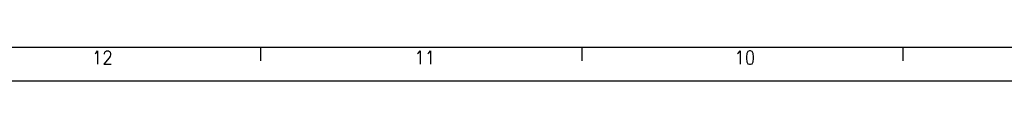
# Model space of a CAD drawing. Header units: millimetres. Extents: x -235 to 1931, y -109 to 485.
# Tile 2 of 15: x 37 to 183, y -109 to -104. Entities that reach past the tile are written whole.
import ezdxf

# ---------------------------------------------------------------- set-up
doc = ezdxf.new("R2010")
doc.units = ezdxf.units.MM
doc.layers.add('1', color=7, linetype='Continuous')
doc.styles.add('CONVERTER_11', font='txt.shx', dxfattribs={"width": 0.9})

# ---------------------------------------------------------------- blocks, each defined once
blk = doc.blocks.new('Marco_a1', base_point=(184.81, 187.78))
at = {"layer": '1', "color": 7, "linetype": 'Continuous'}
blk.add_line((-215.19, -104.22), (599.81, -104.22), dxfattribs=at)
at = {"layer": '1', "color": 2, "linetype": 'Continuous'}
for p, q in [((72.46, -104.27), (72.46, -106.27)), ((120.4, -104.27), (120.4, -106.27)), ((168.34, -104.27), (168.34, -106.27)), ((-235.19, -109.22), (604.81, -109.22))]:
    blk.add_line(p, q, dxfattribs=at)
at = {"layer": '1', "color": 2, "char_height": 2, "attachment_point": 4, "line_spacing_factor": 1.20048, "style": 'CONVERTER_11'}
for s, insert in [('12', (47.32, -105.77)), ('11', (95.45, -105.77)), ('10', (143.2, -105.77))]:
    blk.add_mtext(s, dxfattribs=dict(at, insert=insert))
blk = doc.blocks.new('Top', base_point=(184.81, 187.78))
blk.add_blockref('Marco_a1', (184.81, 187.78))
blk = doc.blocks.new('_dummy_frame__43', base_point=(-235.19, -174.57))
blk.add_blockref('Top', (184.81, 187.78))
blk = doc.blocks.new('_dummy_frame__44', base_point=(-346.5, -309.51))
at = {"layer": '1'}
blk.add_blockref('_dummy_frame__43', (-235.19, -174.57), dxfattribs=at)

msp = doc.modelspace()

# ---------------------------------------------------------------- block references
at = {"layer": '1'}
msp.add_blockref('_dummy_frame__44', (-346.5, -309.51), dxfattribs=at)

doc.saveas('drawing.dxf')
